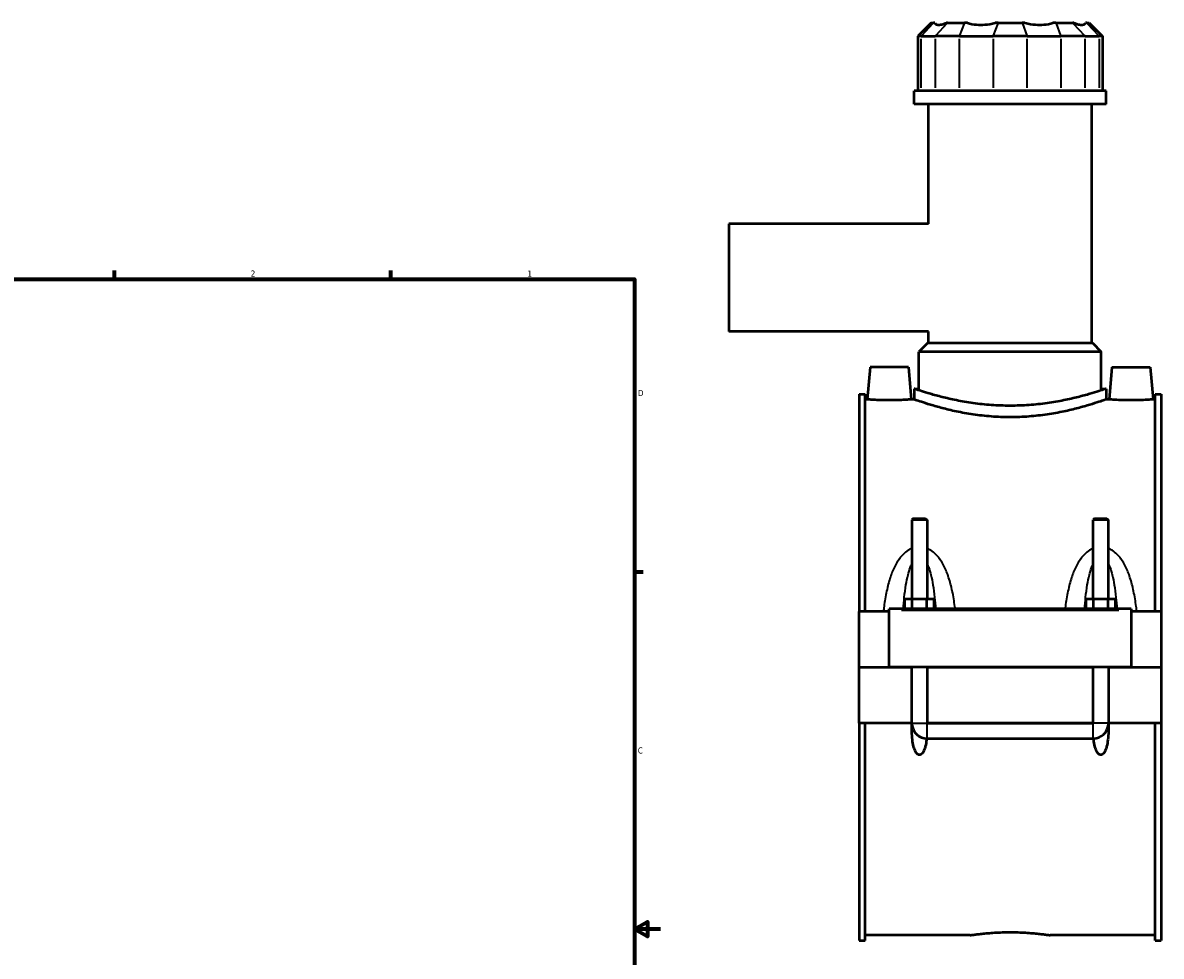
# Model space of a CAD drawing. Header units: inches. Extents: x -2.3 to 50, y -1.9 to 49.4.
# Tile 9 of 10: x 24.1 to 41.6, y 10.6 to 24.9. Entities that reach past the tile are written whole.
import ezdxf

# ---------------------------------------------------------------- set-up
doc = ezdxf.new("R2010")
doc.units = ezdxf.units.IN
doc.header["$MEASUREMENT"] = 0
for name, color, linetype, lineweight in [('Border (ANSI)', 7, 'Continuous', 70), ('Visible (ANSI)', 7, 'Continuous', 50), ('Visible Narrow (ANSI)', 7, 'Continuous', 35)]:
    doc.layers.add(name, color=color, linetype=linetype, lineweight=lineweight)
doc.styles.add('Note Text (ANSI)', font='tahoma.ttf')

# ---------------------------------------------------------------- blocks, each defined once
blk = doc.blocks.new('Borders Default Border')
at = {"layer": 'Border (ANSI)'}
for p, q in [((25.5, 21), (25.5, 21.134)), ((29.75, 21), (29.75, 21.134)), ((33.5, 16.5), (33.634, 16.5))]:
    blk.add_line(p, q, dxfattribs=at)
at = {"layer": 'Border (ANSI)', "flags": 128}
for points in [[(0.5, 1), (0.5, 21), (33.5, 21), (33.5, 1), (0.5, 1)], [(33.9, 11), (33.5, 11), (33.7, 11.115), (33.7, 10.885), (33.5, 11)]]:
    blk.add_lwpolyline(points, dxfattribs=at)
at = {"layer": 'Border (ANSI)', "color": 5, "true_color": 0x0000ff, "char_height": 0.0945, "attachment_point": 7, "style": 'Note Text (ANSI)'}
for s, insert in [('2', (27.596, 21.04)), ('1', (31.854, 21.04)), ('D', (33.553, 19.203)), ('C', (33.552, 13.701))]:
    blk.add_mtext(s, dxfattribs=dict(at, insert=insert))

msp = doc.modelspace()

# ---------------------------------------------------------------- linework, layer by layer
at = {"layer": 'Visible (ANSI)'}
for p, q in [((38.067, 24.9463), (37.8609, 24.7402)), ((38.067, 24.9463), (38.1036, 24.9463)), ((38.122, 24.9463), (38.1036, 24.9463)), ((38.3184, 24.9463), (38.3, 24.9463)), ((38.3184, 24.9463), (38.5787, 24.9463)), ((38.6231, 24.9463), (38.5787, 24.9463)), ((39.0973, 24.9463), (39.0529, 24.9463)), ((39.0973, 24.9463), (39.4654, 24.9463)), ((39.5098, 24.9463), (39.4654, 24.9463)), ((39.984, 24.9463), (39.9396, 24.9463)), ((39.984, 24.9463), (40.2443, 24.9463)), ((40.2627, 24.9463), (40.2443, 24.9463)), ((40.4591, 24.9463), (40.4407, 24.9463)), ((40.4591, 24.9463), (40.4957, 24.9463)), ((40.4957, 24.9463), (40.7018, 24.7402)), ((37.9132, 24.7402), (37.8609, 24.7402)), ((37.8609, 24.7402), (37.8609, 23.9008)), ((37.9132, 24.7402), (38.128, 24.7402)), ((38.4998, 24.7402), (38.128, 24.7402)), ((38.4998, 24.7402), (39.0184, 24.7402)), ((39.5443, 24.7402), (39.0184, 24.7402)), ((39.5443, 24.7402), (40.0629, 24.7402)), ((40.4347, 24.7402), (40.0629, 24.7402)), ((40.4347, 24.7402), (40.6495, 24.7402)), ((40.7018, 24.7402), (40.6495, 24.7402)), ((40.7018, 24.7402), (40.7018, 23.9008)), ((40.7584, 23.9008), (37.8043, 23.9008)), ((37.8043, 23.6917), (37.8043, 23.9008)), ((40.7584, 23.6917), (40.7584, 23.9008)), ((40.7584, 23.6917), (37.8043, 23.6917)), ((38.0258, 21.853), (38.0258, 23.6917)), ((40.5369, 20.0224), (40.5369, 23.6917)), ((34.9513, 21.853), (34.9513, 20.1955)), ((38.0258, 21.853), (34.9513, 21.853)), ((38.0258, 20.1955), (34.9513, 20.1955)), ((38.0258, 20.0224), (38.0258, 20.1955)), ((38.0155, 20.0224), (37.8781, 19.885)), ((38.0155, 20.0224), (40.5472, 20.0224)), ((40.5472, 20.0224), (40.6846, 19.885)), ((40.6846, 19.885), (37.8781, 19.885)), ((37.8781, 19.3161), (37.8781, 19.885)), ((40.6846, 19.3161), (40.6846, 19.885)), ((37.1261, 19.6453), (37.0828, 19.1512)), ((37.7166, 19.6453), (37.1261, 19.6453)), ((37.7166, 19.6453), (37.7598, 19.1512)), ((40.8461, 19.6453), (40.8028, 19.1512)), ((40.8461, 19.6453), (41.4366, 19.6453)), ((41.4366, 19.6453), (41.4798, 19.1512)), ((37.8043, 19.3161), (37.8043, 19.1512)), ((37.8043, 19.3161), (37.8781, 19.3161)), ((40.6846, 19.3161), (40.7584, 19.3161)), ((40.7584, 19.3161), (40.7584, 19.1512)), ((36.9563, 19.2337), (36.9563, 15.888)), ((36.9563, 19.2337), (37.0493, 19.2337)), ((37.0493, 15.888), (37.0493, 19.2337)), ((37.0828, 19.1512), (37.0493, 19.1512)), ((37.8043, 19.1512), (37.7598, 19.1512)), ((40.8028, 19.1512), (40.7584, 19.1512)), ((41.5133, 19.1512), (41.4798, 19.1512)), ((41.5133, 15.888), (41.5133, 19.2337)), ((41.5133, 19.2337), (41.6063, 19.2337)), ((41.6063, 19.2337), (41.6063, 15.888)), ((37.7919, 17.3212), (37.7682, 17.2976)), ((38.0045, 17.2976), (37.7682, 17.2976)), ((37.7682, 17.2976), (37.7682, 16.0848)), ((37.7919, 17.3212), (37.9808, 17.3212)), ((37.9808, 17.3212), (38.0045, 17.2976)), ((38.0045, 17.2976), (38.0045, 16.0848)), ((40.5819, 17.3212), (40.5582, 17.2976)), ((40.7945, 17.2976), (40.5582, 17.2976)), ((40.5582, 16.0848), (40.5582, 17.2976)), ((40.5819, 17.3212), (40.7708, 17.3212)), ((40.7708, 17.3212), (40.7945, 17.2976)), ((40.7945, 16.0848), (40.7945, 17.2976)), ((37.659, 15.9273), (37.659, 16.0848)), ((37.659, 16.0848), (37.7727, 16.0848)), ((37.7727, 15.9273), (37.7727, 16.0848)), ((37.7727, 16.0848), (38, 16.0848)), ((38, 15.9273), (38, 16.0848)), ((38, 16.0848), (38.1136, 16.0848)), ((38.1136, 15.9273), (38.1136, 16.0848)), ((40.449, 15.9273), (40.449, 16.0848)), ((40.449, 16.0848), (40.5627, 16.0848)), ((40.5627, 15.9273), (40.5627, 16.0848)), ((40.5627, 16.0848), (40.79, 16.0848)), ((40.79, 15.9273), (40.79, 16.0848)), ((40.79, 16.0848), (40.9036, 16.0848)), ((40.9036, 15.9273), (40.9036, 16.0848)), ((37.4213, 15.888), (36.9563, 15.888)), ((36.9563, 15.0312), (36.9563, 15.888)), ((37.4213, 15.9076), (37.4213, 15.9273)), ((41.1413, 15.9273), (37.4213, 15.9273)), ((37.4213, 15.0312), (37.4213, 15.9076)), ((41.1413, 15.9273), (41.1413, 15.9076)), ((41.1413, 15.9076), (41.1413, 15.0312)), ((41.6063, 15.888), (41.1413, 15.888)), ((41.6063, 15.888), (41.6063, 15.0312)), ((36.9563, 15.0312), (37.4213, 15.0312)), ((36.9563, 14.1704), (36.9563, 15.0272)), ((37.7682, 15.0272), (36.9563, 15.0272)), ((41.1413, 15.0312), (37.4213, 15.0312)), ((37.7682, 15.0312), (37.7682, 15.0272)), ((37.7682, 14.1704), (37.7682, 15.0272)), ((38.0045, 15.0312), (38.0045, 15.0272)), ((38.0045, 15.0272), (38.0045, 14.1704)), ((40.5582, 15.0272), (38.0045, 15.0272)), ((40.5582, 15.0272), (40.5582, 15.0312)), ((40.5582, 14.1704), (40.5582, 15.0272)), ((40.7945, 15.0272), (40.7945, 15.0312)), ((40.7945, 15.0272), (40.7945, 14.1704)), ((41.6063, 15.0272), (40.7945, 15.0272)), ((41.1413, 15.0312), (41.6063, 15.0312)), ((41.6063, 15.0272), (41.6063, 14.1704)), ((37.7682, 14.1704), (36.9563, 14.1704)), ((36.9563, 14.1704), (36.9563, 10.8247)), ((37.0493, 10.8247), (37.0493, 14.1704)), ((37.7696, 14.1704), (37.7682, 14.1704)), ((38.0045, 14.1704), (38.0031, 14.1704)), ((40.5582, 14.1704), (38.0045, 14.1704)), ((38.0045, 14.1691), (40.5582, 14.1691)), ((40.5596, 14.1704), (40.5582, 14.1704)), ((40.7945, 14.1704), (40.7931, 14.1704)), ((41.6063, 14.1704), (40.7945, 14.1704)), ((41.5133, 10.8247), (41.5133, 14.1704)), ((41.6063, 14.1704), (41.6063, 10.8247)), ((38.0045, 13.9342), (40.5582, 13.9342)), ((38.664, 10.9071), (37.0493, 10.9071)), ((41.5133, 10.9071), (39.8987, 10.9071)), ((36.9563, 10.8247), (37.0493, 10.8247)), ((41.5133, 10.8247), (41.6063, 10.8247))]:
    msp.add_line(p, q, dxfattribs=at)
for centre, start, end in [((38.0045, 14.1704), 184.69338, 270), ((40.5582, 14.1704), 270, 355.30662)]:
    msp.add_arc(centre, 0.2362, start, end, dxfattribs=at)
for points, knots in [([(38.122, 24.9463), (38.1251, 24.9386), (38.1299, 24.932), (38.1474, 24.9183), (38.1634, 24.9144), (38.1815, 24.9144), (38.1996, 24.9144), (38.2229, 24.9183), (38.2656, 24.932), (38.2826, 24.9386), (38.3, 24.9463)], [-0.5693984, -0.5693984, -0.5693984, -0.5693984, -0.3600644, -0.3600644, 0, 0, 0, 0.3600644, 0.3600644, 0.5693984, 0.5693984, 0.5693984, 0.5693984]), ([(38.6231, 24.9463), (38.6449, 24.9386), (38.6686, 24.932), (38.7361, 24.9183), (38.7821, 24.9144), (38.8258, 24.9144), (38.8694, 24.9144), (38.9185, 24.9183), (38.9964, 24.932), (39.0251, 24.9386), (39.0529, 24.9463)], [-0.5693984, -0.5693984, -0.5693984, -0.5693984, -0.3600644, -0.3600644, 0, 0, 0, 0.3600644, 0.3600644, 0.5693984, 0.5693984, 0.5693984, 0.5693984]), ([(39.5098, 24.9463), (39.5376, 24.9386), (39.5663, 24.932), (39.6442, 24.9183), (39.6933, 24.9144), (39.7369, 24.9144), (39.7806, 24.9144), (39.8266, 24.9183), (39.8941, 24.932), (39.9178, 24.9386), (39.9396, 24.9463)], [-0.5693984, -0.5693984, -0.5693984, -0.5693984, -0.3600644, -0.3600644, 0, 0, 0, 0.3600644, 0.3600644, 0.5693984, 0.5693984, 0.5693984, 0.5693984]), ([(40.2627, 24.9463), (40.2801, 24.9386), (40.2971, 24.932), (40.3398, 24.9183), (40.3631, 24.9144), (40.3812, 24.9144), (40.3993, 24.9144), (40.4153, 24.9183), (40.4328, 24.932), (40.4376, 24.9386), (40.4407, 24.9463)], [-0.5693984, -0.5693984, -0.5693984, -0.5693984, -0.3600644, -0.3600644, 0, 0, 0, 0.3600644, 0.3600644, 0.5693984, 0.5693984, 0.5693984, 0.5693984]), ([(39.2813, 19.0536), (39.1878, 19.0536), (39.0912, 19.057), (38.8998, 19.0705), (38.8048, 19.0807), (38.6231, 19.1061), (38.5362, 19.1213), (38.3757, 19.1535), (38.3021, 19.1706), (38.1718, 19.2033), (38.1105, 19.2202), (38.0024, 19.2517), (37.9554, 19.2663), (37.8798, 19.2905), (37.8511, 19.3002), (37.8133, 19.313), (37.8043, 19.3161), (37.8043, 19.3161)], [11.4077301, 11.4077301, 11.4077301, 11.4077301, 12.1209034, 12.1209034, 12.8340768, 12.8340768, 13.5472502, 13.5472502, 14.2604236, 14.2604236, 14.9732165, 14.9732165, 15.6860093, 15.6860093, 16.3988022, 16.3988022, 17.1115951, 17.1115951, 17.1115951, 17.1115951]), ([(40.7584, 19.3161), (40.7584, 19.3161), (40.7494, 19.313), (40.7116, 19.3002), (40.6829, 19.2905), (40.6073, 19.2663), (40.5603, 19.2517), (40.4522, 19.2202), (40.3909, 19.2033), (40.2606, 19.1706), (40.187, 19.1535), (40.0265, 19.1213), (39.9396, 19.1061), (39.7579, 19.0807), (39.6629, 19.0705), (39.4715, 19.057), (39.3749, 19.0536), (39.2813, 19.0536)], [5.703865, 5.703865, 5.703865, 5.703865, 6.4166579, 6.4166579, 7.1294508, 7.1294508, 7.8422436, 7.8422436, 8.5550365, 8.5550365, 9.2682099, 9.2682099, 9.9813833, 9.9813833, 10.6945567, 10.6945567, 11.4077301, 11.4077301, 11.4077301, 11.4077301]), ([(37.4213, 19.1372), (37.3787, 19.1372), (37.3333, 19.138), (37.2498, 19.1406), (37.2117, 19.1425), (37.1517, 19.146), (37.1258, 19.1479), (37.0913, 19.1505), (37.0828, 19.1512), (37.0828, 19.1512)], [2.59696, 2.59696, 2.59696, 2.59696, 2.9217148, 2.9217148, 3.2464695, 3.2464695, 3.5709548, 3.5709548, 3.8954401, 3.8954401, 3.8954401, 3.8954401]), ([(37.7598, 19.1512), (37.7598, 19.1512), (37.7514, 19.1505), (37.7169, 19.1479), (37.691, 19.146), (37.6309, 19.1425), (37.5929, 19.1406), (37.5094, 19.138), (37.464, 19.1372), (37.4213, 19.1372)], [6.4924001, 6.4924001, 6.4924001, 6.4924001, 6.8168854, 6.8168854, 7.1413706, 7.1413706, 7.4661254, 7.4661254, 7.7908801, 7.7908801, 7.7908801, 7.7908801]), ([(39.2813, 18.8775), (39.1877, 18.8775), (39.0911, 18.881), (38.8996, 18.8952), (38.8046, 18.9059), (38.623, 18.9324), (38.5361, 18.9482), (38.3756, 18.9819), (38.302, 18.9997), (38.1718, 19.0338), (38.1106, 19.0513), (38.0024, 19.0841), (37.9555, 19.0993), (37.8799, 19.1246), (37.8511, 19.1347), (37.8133, 19.148), (37.8043, 19.1512), (37.8043, 19.1512)], [0, 0, 0, 0, 0.7137635, 0.7137635, 1.427527, 1.427527, 2.1412905, 2.1412905, 2.855054, 2.855054, 3.5683676, 3.5683676, 4.2816811, 4.2816811, 4.9949946, 4.9949946, 5.7083082, 5.7083082, 5.7083082, 5.7083082]), ([(40.7584, 19.1512), (40.7584, 19.1512), (40.7494, 19.148), (40.7116, 19.1347), (40.6828, 19.1246), (40.6072, 19.0993), (40.5602, 19.0841), (40.4521, 19.0513), (40.3909, 19.0338), (40.2607, 18.9997), (40.1871, 18.9819), (40.0266, 18.9482), (39.9397, 18.9324), (39.7581, 18.9059), (39.6631, 18.8952), (39.4716, 18.881), (39.375, 18.8775), (39.2813, 18.8775)], [17.1249245, 17.1249245, 17.1249245, 17.1249245, 17.838238, 17.838238, 18.5515516, 18.5515516, 19.2648651, 19.2648651, 19.9781786, 19.9781786, 20.6919421, 20.6919421, 21.4057056, 21.4057056, 22.1194692, 22.1194692, 22.8332327, 22.8332327, 22.8332327, 22.8332327]), ([(41.1413, 19.1372), (41.0987, 19.1372), (41.0533, 19.138), (40.9698, 19.1406), (40.9317, 19.1425), (40.8717, 19.146), (40.8458, 19.1479), (40.8113, 19.1505), (40.8028, 19.1512), (40.8028, 19.1512)], [0, 0, 0, 0, 0.3247547, 0.3247547, 0.6495095, 0.6495095, 0.9739947, 0.9739947, 1.29848, 1.29848, 1.29848, 1.29848]), ([(41.4798, 19.1512), (41.4798, 19.1512), (41.4714, 19.1505), (41.4369, 19.1479), (41.411, 19.146), (41.3509, 19.1425), (41.3129, 19.1406), (41.2294, 19.138), (41.184, 19.1372), (41.1413, 19.1372)], [3.8954401, 3.8954401, 3.8954401, 3.8954401, 4.2199253, 4.2199253, 4.5444106, 4.5444106, 4.8691653, 4.8691653, 5.1939201, 5.1939201, 5.1939201, 5.1939201]), ([(37.9975, 13.9343), (37.9968, 13.9266), (37.996, 13.9189), (37.9911, 13.8786), (37.9853, 13.843), (37.9718, 13.7917), (37.9665, 13.775), (37.9536, 13.7432), (37.9461, 13.7282), (37.9307, 13.7066), (37.9234, 13.6983), (37.9107, 13.6891), (37.9061, 13.6865), (37.8966, 13.683), (37.8915, 13.682), (37.8812, 13.682), (37.8761, 13.683), (37.8665, 13.6865), (37.862, 13.6891), (37.8493, 13.6983), (37.842, 13.7066), (37.8265, 13.7282), (37.8191, 13.7432), (37.8062, 13.775), (37.8009, 13.7917), (37.7874, 13.843), (37.7816, 13.8786), (37.768, 13.9922), (37.7667, 14.0803), (37.7696, 14.1704)], [1.5360051, 1.5360051, 1.5360051, 1.5360051, 1.5966314, 1.5966314, 1.8572739, 1.8572739, 1.9875951, 1.9875951, 2.1179164, 2.1179164, 2.1970479, 2.1970479, 2.2366137, 2.2366137, 2.2761794, 2.2761794, 2.3157452, 2.3157452, 2.3553109, 2.3553109, 2.4344424, 2.4344424, 2.5647637, 2.5647637, 2.695085, 2.695085, 2.9557275, 2.9557275, 3.600489, 3.600489, 3.600489, 3.600489]), ([(38.0031, 14.1704), (38.0031, 14.1703), (38.0031, 14.1701), (38.0033, 14.1698), (38.0034, 14.1696), (38.0036, 14.1694), (38.0038, 14.1693), (38.0041, 14.1692), (38.0043, 14.1691), (38.0045, 14.1691)], [0.0000739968, 0.0000739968, 0.0000739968, 0.0000739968, 0.0013944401, 0.0013944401, 0.0027725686, 0.0027725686, 0.004120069, 0.004120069, 0.0054404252, 0.0054404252, 0.0054404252, 0.0054404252]), ([(40.5582, 14.1691), (40.5584, 14.1691), (40.5586, 14.1692), (40.5589, 14.1693), (40.559, 14.1694), (40.5593, 14.1696), (40.5594, 14.1698), (40.5595, 14.1701), (40.5596, 14.1703), (40.5596, 14.1704)], [0, 0, 0, 0, 0.0013148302, 0.0013148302, 0.0026484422, 0.0026484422, 0.0040166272, 0.0040166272, 0.0053612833, 0.0053612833, 0.0053612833, 0.0053612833]), ([(40.7931, 14.1704), (40.796, 14.0803), (40.7947, 13.9922), (40.7811, 13.8786), (40.7753, 13.843), (40.7618, 13.7917), (40.7565, 13.775), (40.7436, 13.7432), (40.7361, 13.7282), (40.7207, 13.7066), (40.7134, 13.6983), (40.7007, 13.6891), (40.6961, 13.6865), (40.6866, 13.683), (40.6815, 13.682), (40.6712, 13.682), (40.6661, 13.683), (40.6565, 13.6865), (40.652, 13.6891), (40.6393, 13.6983), (40.632, 13.7066), (40.6165, 13.7282), (40.6091, 13.7432), (40.5962, 13.775), (40.5909, 13.7917), (40.5774, 13.843), (40.5716, 13.8786), (40.5667, 13.9189), (40.5659, 13.9266), (40.5651, 13.9343)], [0.9518698, 0.9518698, 0.9518698, 0.9518698, 1.5966314, 1.5966314, 1.8572739, 1.8572739, 1.9875951, 1.9875951, 2.1179164, 2.1179164, 2.1970479, 2.1970479, 2.2366137, 2.2366137, 2.2761794, 2.2761794, 2.3157452, 2.3157452, 2.3553109, 2.3553109, 2.4344424, 2.4344424, 2.5647637, 2.5647637, 2.695085, 2.695085, 2.9557275, 2.9557275, 3.0163538, 3.0163538, 3.0163538, 3.0163538]), ([(38.664, 10.9071), (38.664, 10.9071), (38.6677, 10.9077), (38.6834, 10.91), (38.6953, 10.9117), (38.7268, 10.9161), (38.7465, 10.9187), (38.7918, 10.9244), (38.8175, 10.9274), (38.8722, 10.9332), (38.9031, 10.9363), (38.9705, 10.9419), (39.0069, 10.9446), (39.083, 10.949), (39.1226, 10.9507), (39.2024, 10.9531), (39.2425, 10.9536), (39.2813, 10.9536)], [7.0992209, 7.0992209, 7.0992209, 7.0992209, 7.3950192, 7.3950192, 7.6908175, 7.6908175, 7.9866158, 7.9866158, 8.2824141, 8.2824141, 8.5782176, 8.5782176, 8.874021, 8.874021, 9.1698245, 9.1698245, 9.4656279, 9.4656279, 9.4656279, 9.4656279]), ([(39.2813, 10.9536), (39.3202, 10.9536), (39.3603, 10.9531), (39.4401, 10.9507), (39.4797, 10.949), (39.5558, 10.9446), (39.5922, 10.9419), (39.6596, 10.9363), (39.6905, 10.9332), (39.7452, 10.9274), (39.7709, 10.9244), (39.8162, 10.9187), (39.8359, 10.9161), (39.8674, 10.9117), (39.8793, 10.91), (39.8949, 10.9077), (39.8987, 10.9071), (39.8987, 10.9071)], [0, 0, 0, 0, 0.2958034, 0.2958034, 0.5916069, 0.5916069, 0.8874103, 0.8874103, 1.1832137, 1.1832137, 1.479012, 1.479012, 1.7748104, 1.7748104, 2.0706087, 2.0706087, 2.366407, 2.366407, 2.366407, 2.366407])]:
    msp.add_open_spline(points, degree=3, knots=knots, dxfattribs=at)
at = {"layer": 'Visible Narrow (ANSI)'}
for p, q in [((38.0941, 24.936), (37.9227, 24.7505)), ((38.3089, 24.936), (38.1375, 24.7505)), ((38.5747, 24.936), (38.5038, 24.7505)), ((39.0934, 24.936), (39.0224, 24.7505)), ((39.4693, 24.936), (39.5403, 24.7505)), ((39.988, 24.936), (40.0589, 24.7505)), ((40.2538, 24.936), (40.4252, 24.7505)), ((40.4686, 24.936), (40.64, 24.7505)), ((37.9132, 23.9428), (37.9132, 24.6983)), ((38.128, 24.6983), (38.128, 23.9428)), ((38.4998, 23.9428), (38.4998, 24.6983)), ((39.0184, 24.6983), (39.0184, 23.9428)), ((39.5443, 23.9428), (39.5443, 24.6983)), ((40.0629, 24.6983), (40.0629, 23.9428)), ((40.4347, 23.9428), (40.4347, 24.6983)), ((40.6495, 24.6983), (40.6495, 23.9428)), ((37.6073, 15.9076), (40.9553, 15.9076)), ((37.7733, 14.1704), (37.9994, 14.1704)), ((38.0045, 13.9355), (38.0045, 14.1652)), ((40.5582, 13.9355), (40.5582, 14.1652)), ((40.7894, 14.1704), (40.5633, 14.1704))]:
    msp.add_line(p, q, dxfattribs=at)
for points, knots in [([(37.7682, 16.8586), (37.7492, 16.8508), (37.731, 16.8412), (37.6853, 16.8123), (37.6593, 16.7909), (37.6144, 16.7459), (37.5949, 16.7227), (37.5498, 16.6612), (37.5262, 16.6213), (37.4786, 16.5263), (37.4564, 16.4702), (37.4148, 16.3442), (37.3966, 16.2735), (37.365, 16.1237), (37.3521, 16.0443), (37.3383, 15.9387), (37.3353, 15.9134), (37.3324, 15.888)], [-3.4525681, -3.4525681, -3.4525681, -3.4525681, -3.2952752, -3.2952752, -3.0385926, -3.0385926, -2.8078625, -2.8078625, -2.4564348, -2.4564348, -2.0053189, -2.0053189, -1.4690015, -1.4690015, -0.8875015, -0.8875015, -0.7046261, -0.7046261, -0.7046261, -0.7046261]), ([(38.4357, 15.9273), (38.4342, 15.9396), (38.4326, 15.9518), (38.4205, 16.0443), (38.4077, 16.1237), (38.3761, 16.2735), (38.3579, 16.3442), (38.3163, 16.4702), (38.2941, 16.5263), (38.2465, 16.6213), (38.2229, 16.6612), (38.1778, 16.7227), (38.1583, 16.7459), (38.1134, 16.7909), (38.0874, 16.8123), (38.0417, 16.8412), (38.0235, 16.8508), (38.0045, 16.8586)], [-6.7229899, -6.7229899, -6.7229899, -6.7229899, -6.6346803, -6.6346803, -6.0531803, -6.0531803, -5.5168629, -5.5168629, -5.065747, -5.065747, -4.7143193, -4.7143193, -4.4835892, -4.4835892, -4.2269066, -4.2269066, -4.0696137, -4.0696137, -4.0696137, -4.0696137]), ([(40.5582, 16.8586), (40.5392, 16.8508), (40.521, 16.8412), (40.4753, 16.8123), (40.4493, 16.7909), (40.4044, 16.7459), (40.3849, 16.7227), (40.3398, 16.6612), (40.3162, 16.6213), (40.2686, 16.5263), (40.2464, 16.4702), (40.2048, 16.3442), (40.1866, 16.2735), (40.155, 16.1237), (40.1421, 16.0443), (40.1301, 15.9518), (40.1285, 15.9396), (40.127, 15.9273)], [-3.4530869, -3.4530869, -3.4530869, -3.4530869, -3.2957936, -3.2957936, -3.0391107, -3.0391107, -2.8083792, -2.8083792, -2.4569501, -2.4569501, -2.0058335, -2.0058335, -1.4695149, -1.4695149, -0.8880317, -0.8880317, -0.7997107, -0.7997107, -0.7997107, -0.7997107]), ([(41.2303, 15.888), (41.2274, 15.9134), (41.2243, 15.9387), (41.2105, 16.0443), (41.1977, 16.1237), (41.1661, 16.2735), (41.1479, 16.3442), (41.1063, 16.4702), (41.0841, 16.5263), (41.0365, 16.6213), (41.0129, 16.6612), (40.9678, 16.7227), (40.9483, 16.7459), (40.9034, 16.7909), (40.8774, 16.8123), (40.8317, 16.8412), (40.8135, 16.8508), (40.7945, 16.8586)], [-6.8180746, -6.8180746, -6.8180746, -6.8180746, -6.6351878, -6.6351878, -6.0537046, -6.0537046, -5.517386, -5.517386, -5.0662694, -5.0662694, -4.7148403, -4.7148403, -4.4841088, -4.4841088, -4.2274259, -4.2274259, -4.0701326, -4.0701326, -4.0701326, -4.0701326]), ([(37.6374, 15.9273), (37.6417, 15.9869), (37.6468, 16.0459), (37.66, 16.1698), (37.6684, 16.2346), (37.6876, 16.3501), (37.6979, 16.4015), (37.7199, 16.4886), (37.7308, 16.5252), (37.751, 16.5799), (37.7593, 16.5996), (37.7682, 16.6179)], [0.9963729, 0.9963729, 0.9963729, 0.9963729, 1.4690015, 1.4690015, 2.0053189, 2.0053189, 2.4564348, 2.4564348, 2.8078625, 2.8078625, 3.021107, 3.021107, 3.021107, 3.021107]), ([(38.0045, 16.6179), (38.0134, 16.5996), (38.0217, 16.5799), (38.0419, 16.5252), (38.0528, 16.4886), (38.0748, 16.4015), (38.0851, 16.3501), (38.1043, 16.2346), (38.1127, 16.1698), (38.1259, 16.0459), (38.131, 15.9869), (38.1353, 15.9273)], [4.5010748, 4.5010748, 4.5010748, 4.5010748, 4.7143193, 4.7143193, 5.065747, 5.065747, 5.5168629, 5.5168629, 6.0531803, 6.0531803, 6.5258089, 6.5258089, 6.5258089, 6.5258089]), ([(40.4274, 15.9273), (40.4317, 15.9869), (40.4368, 16.0459), (40.45, 16.1698), (40.4584, 16.2346), (40.4776, 16.3501), (40.4879, 16.4015), (40.5099, 16.4886), (40.5208, 16.5252), (40.541, 16.5799), (40.5493, 16.5996), (40.5582, 16.6179)], [0.9968918, 0.9968918, 0.9968918, 0.9968918, 1.4695149, 1.4695149, 2.0058335, 2.0058335, 2.4569501, 2.4569501, 2.8083792, 2.8083792, 3.0216259, 3.0216259, 3.0216259, 3.0216259]), ([(40.7945, 16.6179), (40.8034, 16.5996), (40.8117, 16.5799), (40.8319, 16.5252), (40.8428, 16.4886), (40.8648, 16.4015), (40.8751, 16.3501), (40.8943, 16.2346), (40.9027, 16.1698), (40.9159, 16.0459), (40.921, 15.9869), (40.9253, 15.9273)], [4.5015936, 4.5015936, 4.5015936, 4.5015936, 4.7148403, 4.7148403, 5.0662694, 5.0662694, 5.517386, 5.517386, 6.0537046, 6.0537046, 6.5263277, 6.5263277, 6.5263277, 6.5263277])]:
    msp.add_open_spline(points, degree=3, knots=knots, dxfattribs=at)

# ---------------------------------------------------------------- block references
msp.add_blockref('Borders Default Border', (0, 0))

doc.saveas('drawing.dxf')
